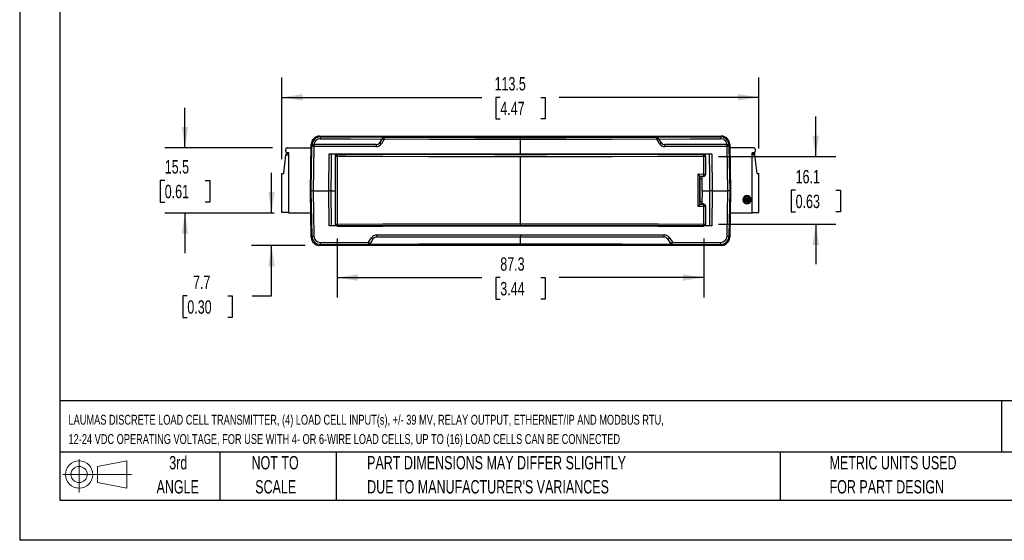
# Model space of a CAD drawing. Header units: millimetres. Extents: x 0 to 419, y 0 to 324.
# Tile 1 of 10: x 0 to 234, y 0 to 124. Entities that reach past the tile are written whole.
import ezdxf

# ---------------------------------------------------------------- set-up
doc = ezdxf.new("R2010")
doc.units = ezdxf.units.MM
doc.header["$LTSCALE"] = 1.5
doc.linetypes.add('CENTERX2', pattern=[20.32, 12.7, -2.54, 2.54, -2.54])
doc.layers.add('DIMENSIONS', color=140, linetype='Continuous', lineweight=25)
doc.layers.add('TEXT', color=140, linetype='Continuous', lineweight=25)
doc.layers.add('SLD-DEFPOINTS', color=7, linetype='Continuous')
doc.styles.add('SLDTEXTSTYLE0', font='TXT', dxfattribs={"width": 0.7})
doc.dimstyles.new('SLDDIMSTYLE0', dxfattribs={"dimtxt": 3.237012, "dimasz": 4.953, "dimexe": 0, "dimexo": 0.0625, "dimgap": 0.809253, "dimtad": 0, "dimtih": 1, "dimtoh": 1, "dimdec": 1, "dimrnd": 1e-09, "dimzin": 12, "dimdsep": 46, "dimtxsty": 'SLDTEXTSTYLE0', "dimsah": 1, "dimcen": 0.09, "dimadec": 0, "dimazin": 3, "dimtfac": 1, "dimtdec": 1, "dimtmove": 0, "dimatfit": 0, "dimfxl": 0, "dimfrac": 2, "dimtolj": 1, "dimtzin": 12, "dimarcsym": 0})
doc.dimstyles.new('SLDDIMSTYLE1', dxfattribs={"dimtxt": 3.237012, "dimasz": 4.953, "dimexe": 0, "dimexo": 0.0625, "dimgap": 0.809253, "dimtad": 0, "dimtih": 1, "dimtoh": 1, "dimdec": 1, "dimrnd": 1e-09, "dimzin": 12, "dimdsep": 46, "dimtxsty": 'SLDTEXTSTYLE0', "dimsah": 1, "dimcen": 0.09, "dimadec": 0, "dimazin": 3, "dimtfac": 1, "dimtdec": 1, "dimtofl": 0, "dimtmove": 0, "dimatfit": 3, "dimfxl": 0, "dimfrac": 2, "dimtolj": 1, "dimtzin": 12, "dimarcsym": 0})

# ---------------------------------------------------------------- blocks, each defined once
blk = doc.blocks.new('Block11')
at = {"color": 7, "linetype": 'Continuous', "lineweight": 18}
for p, q in [((3.88, 7.97), (3.88, 0)), ((8.22, 6.25), (15.26, 7.55)), ((15.26, 7.55), (15.26, 1.1)), ((8.22, 2.39), (8.22, 6.25)), ((0, 4.32), (16.31, 4.32)), ((8.22, 2.39), (15.26, 1.1))]:
    blk.add_line(p, q, dxfattribs=at)
for radius in [3.23, 1.93]:
    blk.add_circle((3.88, 4.32), radius, dxfattribs=at)
blk = doc.blocks.new('Block12')
at = {"layer": 'SLD-DEFPOINTS'}
blk.add_blockref('Block11', (0, 0), dxfattribs=at)
blk = doc.blocks.new('SW_NOTE_0')
at = {"layer": 'TEXT', "color": 0, "linetype": 'CENTERX2', "lineweight": 18, "char_height": 2.34278, "attachment_point": 1, "style": 'SLDTEXTSTYLE0'}
for s, insert in [('LAUMAS DISCRETE LOAD CELL TRANSMITTER, (4) LOAD CELL INPUT(s), +/- 39 MV, RELAY OUTPUT, ETHERNET/IP AND MODBUS RTU,', (0, 3.02)), ('12-24 VDC OPERATING VOLTAGE, FOR USE WITH 4- OR 6-WIRE LOAD CELLS, UP TO (16) LOAD CELLS CAN BE CONNECTED', (0, -1.57))]:
    blk.add_mtext(s, dxfattribs=dict(at, insert=insert))
blk = doc.blocks.new('SW_NOTE_0_3')
at = {"layer": 'TEXT', "color": 0, "linetype": 'CENTERX2', "lineweight": 18, "char_height": 3.175, "attachment_point": 1, "style": 'SLDTEXTSTYLE0'}
for s, insert in [('PART DIMENSIONS MAY DIFFER SLIGHTLY', (0, 4.09)), ("DUE TO MANUFACTURER'S VARIANCES", (0, -1.64))]:
    blk.add_mtext(s, dxfattribs=dict(at, insert=insert))
blk = doc.blocks.new('SW_NOTE_0_4')
at = {"layer": 'TEXT', "color": 0, "linetype": 'CENTERX2', "lineweight": 18, "char_height": 3.175, "attachment_point": 2, "style": 'SLDTEXTSTYLE0'}
for s, insert in [('NOT TO', (7.89, 4.09)), ('SCALE', (8.03, -1.64))]:
    blk.add_mtext(s, dxfattribs=dict(at, insert=insert))
blk = doc.blocks.new('SW_NOTE_0_5')
at = {"layer": 'TEXT', "color": 0, "linetype": 'CENTERX2', "lineweight": 18, "char_height": 3.175, "attachment_point": 2, "style": 'SLDTEXTSTYLE0'}
for s, insert in [('3rd', (3.47, 4.09)), ('ANGLE', (3.33, -1.64))]:
    blk.add_mtext(s, dxfattribs=dict(at, insert=insert))
blk = doc.blocks.new('SW_NOTE_0_6')
at = {"layer": 'TEXT', "color": 0, "linetype": 'CENTERX2', "lineweight": 18, "char_height": 3.175, "attachment_point": 1, "style": 'SLDTEXTSTYLE0'}
for s, insert in [('METRIC UNITS USED', (0, 4.09)), ('FOR PART DESIGN', (0, -1.64))]:
    blk.add_mtext(s, dxfattribs=dict(at, insert=insert))
blk = doc.blocks.new('_D')
at = {"layer": 'DIMENSIONS'}
for p, q in [((189.45, 91.25), (189.45, 100.78)), ((166.27, 91.25), (194.21, 91.25)), ((184.64, 83.22), (183.55, 83.22)), ((183.55, 83.22), (183.55, 78.08)), ((194.25, 83.22), (195.34, 83.22)), ((195.34, 83.22), (195.34, 78.08)), ((183.55, 78.08), (184.64, 78.08)), ((195.34, 78.08), (194.25, 78.08)), ((166.27, 75.19), (194.21, 75.19)), ((189.45, 75.19), (189.45, 65.67))]:
    blk.add_line(p, q, dxfattribs=at)
for points in [[(189.45, 91.25), (190.21, 96.21), (188.68, 96.21)], [(189.45, 75.19), (188.68, 70.24), (190.21, 70.24)]]:
    blk.add_solid(points, dxfattribs=at)
at = {"layer": 'DIMENSIONS', "char_height": 3.175, "attachment_point": 1, "style": 'SLDTEXTSTYLE0'}
for s, insert in [('16.1', (184.64, 88.04)), ('0.63', (184.64, 82.17))]:
    blk.add_mtext(s, dxfattribs=dict(at, insert=insert))
blk = doc.blocks.new('_D_1')
at = {"layer": 'DIMENSIONS'}
for p, q in [((75.52, 71.74), (75.52, 57.7)), ((162.82, 71.74), (162.82, 57.7)), ((75.52, 62.47), (109.97, 62.47)), ((114.36, 62.47), (113.27, 62.47)), ((113.27, 62.47), (113.27, 57.32)), ((123.98, 62.47), (125.06, 62.47)), ((125.06, 62.47), (125.06, 57.32)), ((162.82, 62.47), (128.36, 62.47)), ((113.27, 57.32), (114.36, 57.32)), ((125.06, 57.32), (123.98, 57.32))]:
    blk.add_line(p, q, dxfattribs=at)
for points in [[(75.52, 62.47), (80.47, 61.71), (80.47, 63.23)], [(162.82, 62.47), (157.86, 63.23), (157.86, 61.71)]]:
    blk.add_solid(points, dxfattribs=at)
at = {"layer": 'DIMENSIONS', "char_height": 3.175, "attachment_point": 1, "style": 'SLDTEXTSTYLE0'}
for s, insert in [('87.3', (114.36, 67.28)), ('3.44', (114.36, 61.42))]:
    blk.add_mtext(s, dxfattribs=dict(at, insert=insert))
blk = doc.blocks.new('_D_2')
at = {"layer": 'DIMENSIONS'}
for p, q in [((59.94, 77.82), (59.94, 87.35)), ((60.57, 77.82), (55.17, 77.82)), ((67.91, 70.13), (55.17, 70.13)), ((59.94, 58.11), (59.94, 70.13)), ((39.89, 58.11), (38.8, 58.11)), ((38.8, 58.11), (38.8, 52.97)), ((49.51, 58.11), (50.6, 58.11)), ((50.6, 58.11), (50.6, 52.97)), ((55.35, 58.11), (59.94, 58.11)), ((38.8, 52.97), (39.89, 52.97)), ((50.6, 52.97), (49.51, 52.97))]:
    blk.add_line(p, q, dxfattribs=at)
for points in [[(59.94, 77.82), (60.7, 82.78), (59.18, 82.78)], [(59.94, 70.13), (59.18, 65.17), (60.7, 65.17)]]:
    blk.add_solid(points, dxfattribs=at)
at = {"layer": 'DIMENSIONS', "char_height": 3.175, "attachment_point": 1, "style": 'SLDTEXTSTYLE0'}
for s, insert in [('7.7', (41.24, 62.93)), ('0.30', (39.89, 57.06))]:
    blk.add_mtext(s, dxfattribs=dict(at, insert=insert))
blk = doc.blocks.new('_D_3')
at = {"layer": 'DIMENSIONS'}
for p, q in [((39.33, 93.32), (39.33, 102.85)), ((60.17, 93.32), (34.57, 93.32)), ((34.52, 85.57), (33.43, 85.57)), ((33.43, 85.57), (33.43, 80.43)), ((44.14, 85.57), (45.22, 85.57)), ((45.22, 85.57), (45.22, 80.43)), ((33.43, 80.43), (34.52, 80.43)), ((45.22, 80.43), (44.14, 80.43)), ((60.57, 77.82), (34.57, 77.82)), ((39.33, 77.82), (39.33, 68.3))]:
    blk.add_line(p, q, dxfattribs=at)
for points in [[(39.33, 93.32), (40.09, 98.28), (38.57, 98.28)], [(39.33, 77.82), (38.57, 72.87), (40.09, 72.87)]]:
    blk.add_solid(points, dxfattribs=at)
at = {"layer": 'DIMENSIONS', "char_height": 3.175, "attachment_point": 1, "style": 'SLDTEXTSTYLE0'}
for s, insert in [('15.5', (34.52, 90.39)), ('0.61', (34.52, 84.52))]:
    blk.add_mtext(s, dxfattribs=dict(at, insert=insert))
blk = doc.blocks.new('_D_4')
at = {"layer": 'DIMENSIONS'}
for p, q in [((62.42, 90.65), (62.42, 110.08)), ((175.92, 93.13), (175.92, 110.08)), ((62.42, 105.32), (109.97, 105.32)), ((114.36, 105.32), (113.27, 105.32)), ((113.27, 105.32), (113.27, 100.18)), ((123.98, 105.32), (125.06, 105.32)), ((125.06, 105.32), (125.06, 100.18)), ((175.92, 105.32), (128.36, 105.32)), ((113.27, 100.18), (114.36, 100.18)), ((125.06, 100.18), (123.98, 100.18))]:
    blk.add_line(p, q, dxfattribs=at)
for points in [[(62.42, 105.32), (67.37, 104.56), (67.37, 106.08)], [(175.92, 105.32), (170.96, 106.08), (170.96, 104.56)]]:
    blk.add_solid(points, dxfattribs=at)
at = {"layer": 'DIMENSIONS', "char_height": 3.175, "attachment_point": 1, "style": 'SLDTEXTSTYLE0'}
for s, insert in [('113.5', (113.01, 110.14)), ('4.47', (114.36, 104.27))]:
    blk.add_mtext(s, dxfattribs=dict(at, insert=insert))

msp = doc.modelspace()

# ---------------------------------------------------------------- linework, layer by layer
at = {"color": 7, "linetype": 'Continuous'}
for p in [(0, 323.85), (419.1, 0)]:
    msp.add_line(p, (0, 0), dxfattribs=at)
for p, q in [((71.36, 96.12), (71.54, 95.94)), ((71.36, 96.12), (166.97, 96.12)), ((166.97, 96.12), (166.8, 95.94)), ((69.17, 83.12), (69.36, 94.16)), ((69.53, 93.98), (69.36, 94.16)), ((69.53, 93.61), (69.53, 93.98)), ((69.97, 94.09), (70.04, 94.1)), ((84.85, 94.1), (70.06, 94.1)), ((86.37, 95.62), (85.69, 94.56)), ((86.75, 95.36), (86.07, 94.3)), ((86.38, 95.64), (86.37, 95.62)), ((86.81, 95.89), (86.79, 95.85)), ((119.17, 95.31), (119.17, 95.81)), ((119.17, 91.87), (119.17, 95.31)), ((151.55, 95.85), (151.52, 95.89)), ((152.26, 94.3), (151.59, 95.36)), ((151.97, 95.62), (151.96, 95.64)), ((152.64, 94.56), (151.97, 95.62)), ((168.27, 94.1), (153.49, 94.1)), ((168.29, 94.1), (168.36, 94.09)), ((168.97, 94.16), (168.8, 93.98)), ((168.8, 93.98), (168.81, 93.61)), ((168.97, 94.16), (169.17, 83.12)), ((62.82, 87.2), (63.37, 91.67)), ((63.32, 92.42), (63.32, 93.02)), ((63.4, 91.97), (63.37, 91.67)), ((63.37, 91.67), (64.02, 91.67)), ((64.02, 91.97), (63.4, 91.97)), ((63.62, 93.32), (69.35, 93.32)), ((64.02, 92.12), (63.62, 92.12)), ((64.02, 77.82), (64.02, 92.12)), ((69.38, 83.12), (69.56, 93.61)), ((69.56, 93.61), (69.53, 93.61)), ((70, 93.61), (69.82, 83.12)), ((84.8, 93.61), (70, 93.61)), ((73.53, 83.12), (73.66, 91.87)), ((73.66, 91.87), (119.17, 91.87)), ((75.57, 91.77), (75.57, 91.75)), ((75.6, 91.77), (75.57, 91.77)), ((75.6, 91.77), (75.65, 91.79)), ((75.65, 91.87), (75.65, 91.79)), ((76.82, 91.76), (76.82, 91.87)), ((78, 91.79), (78, 91.87)), ((78, 91.79), (78.05, 91.77)), ((158.53, 91.77), (78.05, 91.77)), ((79.27, 91.87), (79.27, 91.77)), ((82.46, 91.77), (82.46, 91.87)), ((119.17, 91.87), (164.67, 91.87)), ((168.34, 93.61), (153.53, 93.61)), ((155.88, 91.87), (155.88, 91.77)), ((158.53, 91.77), (158.53, 91.87)), ((160.03, 91.87), (160.03, 91.77)), ((162.46, 91.77), (160.03, 91.77)), ((161.51, 91.87), (161.51, 91.77)), ((162.76, 91.75), (162.77, 91.77)), ((162.81, 91.77), (162.77, 91.77)), ((164.67, 91.87), (164.81, 83.12)), ((168.51, 83.12), (168.34, 93.61)), ((168.77, 93.61), (168.95, 83.12)), ((168.81, 93.61), (168.77, 93.61)), ((174.72, 93.32), (168.99, 93.32)), ((174.72, 92.12), (174.32, 92.12)), ((174.32, 77.82), (174.32, 92.12)), ((174.32, 91.97), (174.93, 91.97)), ((174.97, 91.67), (174.32, 91.67)), ((174.97, 91.67), (174.93, 91.97)), ((175.52, 87.2), (174.97, 91.67)), ((175.02, 93.02), (175.02, 92.42)), ((75.07, 91.25), (75.07, 91.27)), ((75.07, 91.27), (75.07, 75.17)), ((75.52, 91.25), (75.07, 91.25)), ((75.07, 91.25), (75.07, 75.19)), ((75.52, 91.25), (75.52, 75.19)), ((119.17, 75.26), (119.17, 91.19)), ((162.82, 87.08), (162.82, 91.25)), ((163.26, 91.25), (162.82, 91.25)), ((163.26, 91.26), (163.26, 91.25)), ((163.26, 87.06), (163.26, 91.26)), ((163.26, 87.08), (163.26, 91.25)), ((62.42, 87.2), (62.82, 87.2)), ((62.42, 77.97), (62.42, 87.2)), ((161.42, 87.11), (162.82, 87.08)), ((161.42, 79.34), (161.42, 87.11)), ((162.82, 87.08), (163.26, 87.08)), ((163.26, 87.08), (163.26, 87.06)), ((175.52, 87.2), (175.92, 87.2)), ((175.92, 77.97), (175.92, 87.2)), ((161.87, 86.6), (161.87, 86.6)), ((161.87, 79.85), (161.87, 86.6)), ((161.87, 86.6), (162.76, 86.59)), ((161.87, 86.6), (161.88, 86.48)), ((161.91, 85.99), (161.88, 86.48)), ((161.91, 80.46), (161.91, 85.99)), ((161.91, 85.99), (162.41, 85.99)), ((162.29, 86.47), (162.46, 86.47)), ((162.41, 83.12), (162.41, 86.47)), ((162.77, 86.49), (162.76, 86.59)), ((162.77, 86.49), (162.81, 86.5)), ((69.36, 72.09), (69.17, 83.12)), ((69.17, 83.12), (69.38, 83.12)), ((69.57, 72.3), (69.38, 83.12)), ((69.82, 83.12), (69.38, 83.12)), ((69.82, 83.12), (70, 72.3)), ((69.82, 83.12), (73.53, 83.12)), ((73.66, 74.77), (73.53, 83.12)), ((74.15, 83.12), (73.53, 83.12)), ((74.23, 74.77), (74.15, 83.12)), ((74.15, 83.12), (75.07, 83.12)), ((162.41, 83.12), (164.18, 83.12)), ((162.42, 79.97), (162.48, 83.12)), ((162.48, 83.12), (164.18, 83.12)), ((164.18, 83.12), (164.11, 74.77)), ((164.81, 83.12), (164.18, 83.12)), ((164.81, 83.12), (164.68, 74.77)), ((164.81, 83.12), (168.51, 83.12)), ((168.33, 72.3), (168.51, 83.12)), ((168.95, 83.12), (168.51, 83.12)), ((168.95, 83.12), (168.77, 72.3)), ((168.95, 83.12), (169.17, 83.12)), ((169.17, 83.12), (168.97, 72.09)), ((161.87, 79.85), (161.88, 79.97)), ((162.76, 79.86), (161.87, 79.84)), ((161.87, 79.84), (161.87, 79.85)), ((161.88, 79.97), (161.91, 80.46)), ((162.43, 80.46), (161.91, 80.46)), ((162.46, 79.97), (162.29, 79.97)), ((162.76, 79.86), (162.77, 79.96)), ((162.81, 79.95), (162.77, 79.96)), ((173.07, 80.95), (172.83, 80.95)), ((173.07, 80.99), (173.31, 80.99)), ((64.02, 77.97), (62.42, 77.97)), ((69.26, 77.82), (64.02, 77.82)), ((162.82, 79.36), (161.42, 79.34)), ((162.82, 75.19), (162.82, 79.36)), ((163.26, 79.36), (162.82, 79.36)), ((163.26, 79.39), (163.26, 79.36)), ((163.26, 75.19), (163.26, 79.39)), ((163.26, 75.19), (163.26, 79.36)), ((174.32, 77.82), (169.07, 77.82)), ((174.32, 77.97), (175.92, 77.97)), ((75.07, 75.19), (75.52, 75.19)), ((75.07, 75.17), (75.07, 75.19)), ((162.82, 75.19), (163.26, 75.19)), ((163.26, 75.19), (163.26, 75.19)), ((164.68, 74.77), (73.66, 74.77)), ((69.36, 72.09), (69.57, 72.3)), ((71.36, 70.13), (71.57, 70.34)), ((71.51, 70.83), (83.02, 70.87)), ((83.07, 70.38), (71.57, 70.34)), ((83.02, 70.87), (83.68, 71.91)), ((83.05, 70.36), (83.07, 70.38)), ((83.49, 70.61), (84.15, 71.65)), ((84.95, 72.61), (119.17, 72.61)), ((84.99, 72.12), (119.17, 72.12)), ((119.17, 72.61), (153.39, 72.61)), ((119.17, 72.61), (119.17, 72.12)), ((119.17, 72.12), (153.34, 72.12)), ((119.17, 70.42), (119.17, 72.12)), ((154.19, 71.65), (154.85, 70.61)), ((154.65, 71.91), (155.31, 70.87)), ((155.27, 70.38), (155.28, 70.36)), ((166.76, 70.34), (155.27, 70.38)), ((155.31, 70.87), (166.82, 70.83)), ((166.97, 70.13), (166.76, 70.34)), ((168.77, 72.3), (168.97, 72.09)), ((166.97, 70.13), (71.36, 70.13))]:
    msp.add_line(p, q)
at = {"flags": 128}
for points in [[(69.97, 94.09), (69.83, 94.05), (69.72, 93.99)], [(71.47, 95.45), (78.84, 95.42), (86.22, 95.4)], [(71.54, 95.94), (79.17, 95.91), (86.81, 95.89)], [(86.37, 95.62), (86.4, 95.67), (86.42, 95.69)], [(119.17, 95.31), (108.35, 95.32), (97.54, 95.33), (86.75, 95.36)], [(86.79, 95.85), (97.57, 95.83), (108.36, 95.81), (119.17, 95.81)], [(119.17, 95.81), (129.97, 95.81), (140.77, 95.83), (151.55, 95.85)], [(151.59, 95.36), (140.79, 95.33), (129.98, 95.32), (119.17, 95.31)], [(151.52, 95.89), (159.17, 95.91), (166.8, 95.94)], [(152.11, 95.4), (159.49, 95.42), (166.86, 95.45)], [(168.61, 93.99), (168.49, 94.06), (168.36, 94.09)], [(74.15, 83.12), (74.2, 88.43), (74.23, 91.87)], [(162.76, 91.75), (150.33, 91.72), (137.88, 91.7), (125.41, 91.69), (112.92, 91.69), (100.45, 91.7), (88, 91.72), (75.57, 91.75)], [(162.46, 91.77), (162.62, 91.77), (162.77, 91.77)], [(164.1, 91.87), (164.15, 86.72), (164.18, 83.12)], [(119.17, 91.19), (108.24, 91.19), (97.32, 91.21), (86.41, 91.23), (75.52, 91.25)], [(162.82, 91.25), (151.93, 91.23), (141.02, 91.21), (130.09, 91.19), (119.17, 91.19)], [(162.77, 86.49), (162.62, 86.48), (162.46, 86.47)], [(75.52, 75.19), (86.41, 75.22), (97.32, 75.24), (108.24, 75.25), (119.17, 75.26)], [(119.17, 75.26), (130.09, 75.25), (141.02, 75.24), (151.93, 75.22), (162.82, 75.19)], [(75.57, 74.69), (86.45, 74.72), (97.34, 74.74), (108.24, 74.75), (119.17, 74.76)], [(119.17, 74.76), (130.09, 74.75), (141, 74.74), (151.89, 74.72), (162.76, 74.69)], [(119.17, 70.42), (107.11, 70.42), (95.07, 70.4), (83.05, 70.36)], [(155.28, 70.36), (143.26, 70.4), (131.22, 70.42), (119.17, 70.42)]]:
    msp.add_lwpolyline(points, dxfattribs=at)
for centre, radius, start, end in [((71.53, 93.95), 2, 89.7382, 178.9346), ((69.66, 91.58), 2.41, 88.4894, 93.0472), ((70.06, 93.6), 0.5, 90.0171, 179.0179), ((71.46, 93.96), 1.5, 89.5581, 174.7099), ((71.01, 93.73), 1.02, 158.6684, 186.7029), ((72.6, 95.56), 1.13, 160.2354, 185.5249), ((84.81, 95.1), 1.5, 269.8866, 327.6034), ((86.22, 93.73), 1.42, 164.8955, 184.8528), ((84.85, 95.1), 1, 270, 327.5519), ((87.92, 97.41), 3.62, 231.9898, 239.2727), ((86.79, 95.35), 0.5, 137.8355, 147.5498), ((88.24, 97.96), 3, 231.2854, 240.0983), ((86.83, 95.36), 0.532, 91.8826, 147.4331), ((86.79, 95.35), 0.5, 89.9484, 137.809), ((88.29, 95.48), 1.55, 165.9944, 184.3235), ((151.51, 95.36), 0.532, 32.5669, 88.1174), ((150.27, 95.5), 1.33, 354.1575, 15.5245), ((151.55, 95.35), 0.499, 32.4564, 90.0553), ((149.71, 98.52), 3.67, 300.7097, 307.9067), ((150.41, 97.41), 3.62, 300.7273, 308.0102), ((153.53, 95.1), 1.5, 212.3966, 270.1134), ((153.49, 95.1), 1, 212.4481, 270), ((152.11, 93.73), 1.42, 355.1472, 15.1045), ((165.74, 95.56), 1.13, 354.4751, 19.7646), ((166.81, 93.95), 1.99, 1.0475, 90.2797), ((166.87, 93.96), 1.5, 5.2908, 90.4411), ((167.32, 93.73), 1.02, 353.2971, 21.3316), ((168.27, 93.6), 0.5, 0.9821, 89.9829), ((168.67, 91.58), 2.41, 86.9527, 91.5106), ((63.62, 93.02), 0.3, 90, 180), ((63.62, 92.42), 0.3, 180, 270), ((69.78, 87.67), 5.95, 87.8962, 92.1038), ((75.57, 91.25), 0.5, 90.0068, 179.9754), ((76.69, 91.38), 1.18, 161.3048, 185.95), ((161.82, 91.39), 1.01, 351.9678, 20.8504), ((162.76, 91.25), 0.5, 0.0236, 89.9941), ((168.56, 85.03), 8.58, 88.5429, 91.4571), ((174.72, 93.02), 0.3, 0, 90), ((174.72, 92.42), 0.3, 270, 0), ((159.22, 84.7), 3.27, 35.6307, 47.4398), ((161.28, 87.01), 1.54, 344.2119, 2.8542), ((162.76, 87.09), 0.498, 269.8032, 359.6411), ((159.22, 81.75), 3.26, 312.5601, 324.3695), ((161.28, 79.44), 1.54, 357.1458, 15.7881), ((162.76, 79.36), 0.498, 0.3589, 90.1968), ((173.07, 80.97), 1, 0, 180), ((173.07, 80.97), 1, 180, 0), ((173.07, 80.97), 0.76, 0, 180), ((173.07, 80.97), 0.76, 180, 0), ((172.87, 80.97), 0.44, 76.5271, 180), ((172.87, 80.97), 0.44, 180, 0), ((172.87, 80.97), 0.2, 116.8892, 354.2608), ((173.27, 80.97), 0.52, 124.6271, 159.9383), ((173.27, 80.97), 0.44, 0, 180), ((173.27, 80.97), 0.44, 180, 182.6053), ((173.27, 80.97), 0.2, 0, 174.2608), ((173.27, 80.97), 0.44, 256.5271, 0), ((172.87, 80.97), 0.52, 304.6271, 339.9383), ((172.87, 80.97), 0.44, 0, 2.6053), ((173.27, 80.97), 0.2, 296.8892, 0), ((75.57, 75.19), 0.5, 180, 181.4127), ((75.57, 75.19), 0.5, 180.0197, 238.9567), ((76.69, 75.07), 1.18, 174.0497, 198.6954), ((-281.94, 75.14), 401.11, 359.9458, 0.0172), ((161.65, 75.07), 1.17, 341.1805, 6.0014), ((162.76, 75.19), 0.5, 301.1841, 359.9814), ((71.36, 72.12), 2, 181.0066, 270.0145), ((69.78, 79.65), 7.36, 268.3006, 271.6994), ((71.56, 72.33), 1.99, 181.0472, 270.2787), ((71.5, 72.32), 1.49, 181.0593, 270.4484), ((72.64, 70.72), 1.13, 174.4911, 199.7022), ((84.41, 70.76), 1.39, 175.2099, 195.5788), ((84.45, 72.9), 2.48, 234.8154, 247.1924), ((83.05, 70.87), 0.504, 270.2161, 327.5592), ((83.07, 70.88), 0.499, 269.9447, 327.5436), ((84.95, 71.11), 1.5, 89.8865, 147.6035), ((84.96, 73.66), 2.17, 233.876, 248.0435), ((84.99, 71.12), 1, 90, 147.5519), ((86.37, 72.49), 1.43, 175.1661, 195.0431), ((151.96, 72.49), 1.43, 344.9569, 4.8339), ((153.34, 71.12), 1, 32.4481, 90), ((153.39, 71.11), 1.5, 32.3967, 90.1135), ((153.38, 73.66), 2.17, 291.9565, 306.124), ((154.06, 72.58), 2.12, 291.7262, 306.2661), ((155.27, 70.88), 0.499, 212.4564, 270.0553), ((155.28, 70.87), 0.506, 212.5813, 269.6435), ((152.72, 70.87), 2.59, 349.1437, 0.0676), ((166.77, 72.33), 2, 269.7393, 358.9348), ((165.7, 70.72), 1.13, 340.2978, 5.5089), ((166.84, 72.32), 1.49, 269.5518, 358.9405), ((166.97, 72.12), 2, 269.9855, 358.9934), ((168.55, 79.65), 7.36, 268.3006, 271.6994)]:
    msp.add_arc(centre, radius, start, end)
for centre, major_axis, ratio, start_param, end_param in [((71.36, 94.12), (1.52, -1.3), 0.998971, 2.277947, 3.830083), ((166.97, 94.12), (1.52, 1.3), 0.998971, 5.594695, 7.14683), ((70.02, 93.6), (0.363, 0.357), 0.966205, 1.458808, 2.330015), ((168.31, 93.6), (0.363, -0.357), 0.966205, 0.811578, 1.682785), ((75.57, 91.27), (-0.158, 0.475), 0.999619, 5.961653, 7.532221), ((76.82, 91.79), (1.17, 0), 0.026186, 3.141924, 4.712389), ((76.82, 91.79), (1.17, 0), 0.026186, 4.712389, 6.283516), ((162.77, 91.27), (-0.292, 0.412), 0.97312, 4.082301, 5.557468), ((162.77, 86.99), (0.34, 0.415), 0.870165, 3.991862, 5.467029), ((119.04, 32.2), (388.55, 0.02), 0.140541, 1.459254, 1.460313), ((119.04, 134.24), (388.55, -0.02), 0.140541, 4.822873, 4.823931), ((162.46, 79.9), (0.5, 0), 0.140541, 0.91058, 1.571134), ((162.77, 79.45), (-0.34, 0.415), 0.870165, 3.957749, 5.432916), ((75.57, 75.17), (0.158, 0.475), 0.999619, 1.892557, 2.819738), ((162.77, 75.18), (0.292, 0.412), 0.97312, 4.30276, 5.342477)]:
    msp.add_ellipse(centre, major_axis=major_axis, ratio=ratio, start_param=start_param, end_param=end_param)
at = {"layer": 'TEXT'}
for p, q in [((9.52, 314.32), (9.52, 9.52)), ((409.57, 33.19), (9.52, 33.19)), ((233.64, 33.19), (233.64, 20.95)), ((409.57, 20.95), (9.52, 20.95)), ((47.62, 20.95), (47.62, 9.52)), ((75.32, 20.95), (75.32, 9.52)), ((180.97, 20.95), (180.97, 9.52)), ((9.52, 9.52), (409.57, 9.52))]:
    msp.add_line(p, q, dxfattribs=at)

# ---------------------------------------------------------------- block references
at = {"layer": 'SLD-DEFPOINTS'}
msp.add_blockref('Block12', (10.26, 11.33), dxfattribs=at)
at = {"layer": 'TEXT', "linetype": 'CENTERX2', "lineweight": 18}
for name, p in [('SW_NOTE_0', (11.62, 26.82)), ('SW_NOTE_0_5', (34.27, 15.95)), ('SW_NOTE_0_4', (52.89, 15.95)), ('SW_NOTE_0_3', (82.68, 15.95)), ('SW_NOTE_0_6', (192.72, 15.95))]:
    msp.add_blockref(name, p, dxfattribs=at)

# ---------------------------------------------------------------- dimensions: what is measured, and where the dimension line sits
at = {"layer": 'DIMENSIONS'}
for base, p1, p2, picture, middle in [((175.92, 105.32), (62.42, 87.2), (175.92, 87.2), '_D_4', (119.17, 105.32)), ((162.82, 62.47), (75.52, 75.19), (162.82, 75.19), '_D_1', (119.17, 62.47))]:
    dim = msp.add_linear_dim(base=base, p1=p1, p2=p2, dimstyle='SLDDIMSTYLE1', dxfattribs=at)
    dim.commit()
    dim.dimension.update_dxf_attribs({"geometry": picture, "text_midpoint": middle, "dimtype": 160})
for base, p1, p2, picture, middle in [((39.33, 93.32), (64.02, 77.82), (63.62, 93.32), '_D_3', (39.33, 85.57)), ((189.45, 75.19), (162.82, 91.25), (162.82, 75.19), '_D', (189.45, 83.22)), ((59.94, 77.82), (71.36, 70.13), (64.02, 77.82), '_D_2', (59.94, 58.11))]:
    dim = msp.add_linear_dim(base=base, p1=p1, p2=p2, angle=90, dimstyle='SLDDIMSTYLE0', dxfattribs=at)
    dim.commit()
    dim.dimension.update_dxf_attribs({"geometry": picture, "text_midpoint": middle, "dimtype": 160})

doc.saveas('drawing.dxf')
